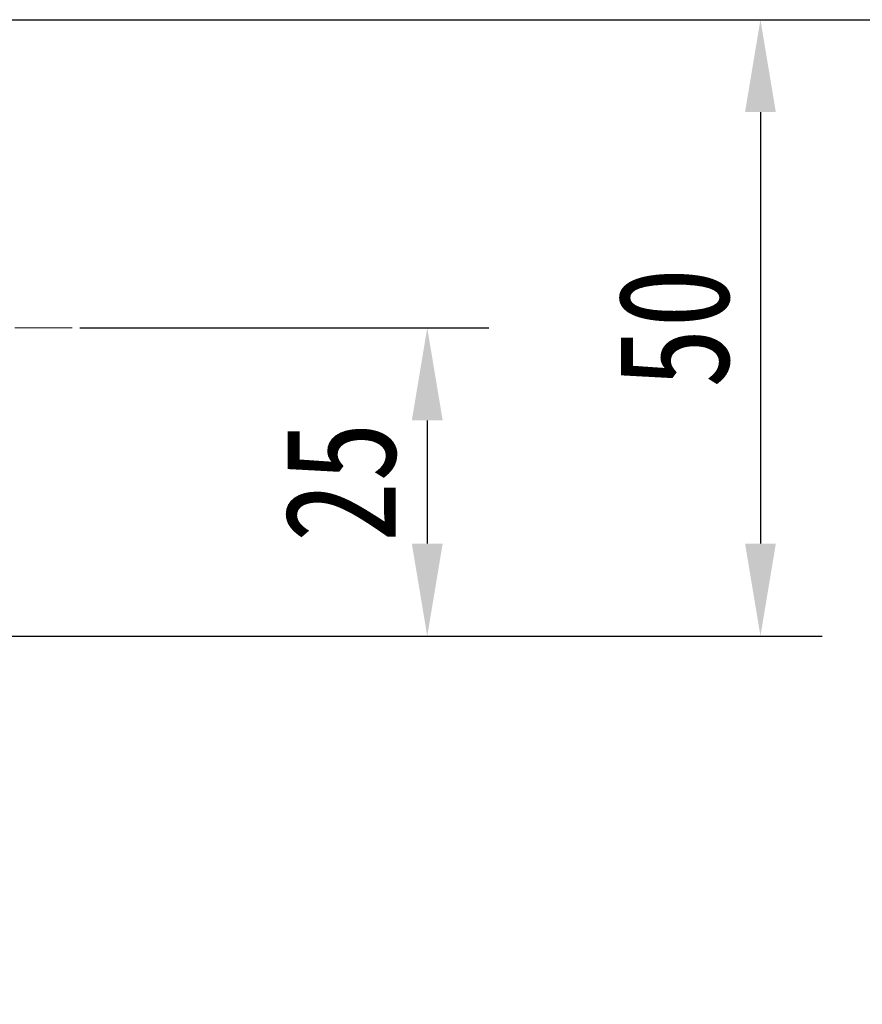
# Model space of a CAD drawing. Header units: millimetres. Extents: x 8853 to 11418, y 45 to 1005.
# Tile 53 of 256: x 9542 to 9610, y 538 to 618. Entities that reach past the tile are written whole.
import ezdxf

# ---------------------------------------------------------------- set-up
doc = ezdxf.new("R2010")
doc.units = ezdxf.units.MM
doc.linetypes.add('CENTERX2', pattern=[20.32, 12.7, -2.54, 2.54, -2.54])
doc.styles.get("Standard").update_dxf_attribs({"font": '仿宋_GB2312_0.TTF', "width": 0.8})
doc.dimstyles.new('ISO-35.1', dxfattribs={"dimtxt": 9, "dimasz": 7.5, "dimexe": 5, "dimexo": 0.625, "dimgap": 2.5, "dimtad": 1, "dimdsep": 46, "dimtxsty": 'Standard', "dimcen": 2.5, "dimadec": 0, "dimazin": 0, "dimtfac": 1, "dimtmove": 0, "dimatfit": 3, "dimfxl": 0, "dimarcsym": 0})

# ---------------------------------------------------------------- blocks, each defined once
blk = doc.blocks.new('*D40')
at = {"color": 0, "lineweight": -2, "transparency": 16777216}
for p, q in [((9486.542, 618.228), (9606.902, 618.228)), ((9601.902, 610.728), (9601.902, 575.728)), ((9539.161, 568.228), (9606.902, 568.228))]:
    blk.add_line(p, q, dxfattribs=at)
at = {"color": 0, "lineweight": 9, "transparency": 16777216}
for points in [[(9600.652, 610.728), (9603.152, 610.728), (9601.902, 618.228)], [(9600.652, 575.728), (9603.152, 575.728), (9601.902, 568.228)]]:
    blk.add_solid(points, dxfattribs=at)
at = {"layer": 'Defpoints', "color": 0, "lineweight": 9, "transparency": 16777216}
for p in [(9485.917, 618.228), (9538.536, 568.228), (9601.902, 568.228)]:
    blk.add_point(p, dxfattribs=at)
at = {"color": 0, "lineweight": 9, "transparency": 16777216, "insert": (9594.902, 593.228), "char_height": 9, "attachment_point": 5, "rotation": 90}
blk.add_mtext('50', dxfattribs=at)
blk = doc.blocks.new('*D41')
at = {"color": 0, "lineweight": -2, "transparency": 16777216}
for p, q in [((9546.695, 593.228), (9579.878, 593.228)), ((9574.878, 585.728), (9574.878, 575.728)), ((9545.776, 568.228), (9579.878, 568.228))]:
    blk.add_line(p, q, dxfattribs=at)
at = {"color": 0, "lineweight": 9, "transparency": 16777216}
for points in [[(9573.628, 585.728), (9576.128, 585.728), (9574.878, 593.228)], [(9573.628, 575.728), (9576.128, 575.728), (9574.878, 568.228)]]:
    blk.add_solid(points, dxfattribs=at)
at = {"layer": 'Defpoints', "color": 0, "lineweight": 9, "transparency": 16777216}
for p in [(9546.07, 593.228), (9545.151, 568.228), (9574.878, 568.228)]:
    blk.add_point(p, dxfattribs=at)
at = {"color": 0, "lineweight": 9, "transparency": 16777216, "insert": (9567.878, 580.728), "char_height": 9, "attachment_point": 5, "rotation": 90}
blk.add_mtext('25', dxfattribs=at)
blk = doc.blocks.new('*D42')
at = {"color": 0, "lineweight": -2, "transparency": 16777216}
for p, q in [((9540.542, 618.228), (9976.01, 618.228)), ((9971.01, 610.728), (9971.01, 434.54)), ((9881.752, 427.04), (9976.01, 427.04))]:
    blk.add_line(p, q, dxfattribs=at)
at = {"color": 0, "lineweight": 9, "transparency": 16777216}
for points in [[(9969.76, 610.728), (9972.26, 610.728), (9971.01, 618.228)], [(9969.76, 434.54), (9972.26, 434.54), (9971.01, 427.04)]]:
    blk.add_solid(points, dxfattribs=at)
at = {"layer": 'Defpoints', "color": 0, "lineweight": 9, "transparency": 16777216}
for p in [(9539.917, 618.228), (9881.127, 427.04), (9971.01, 427.04)]:
    blk.add_point(p, dxfattribs=at)
at = {"color": 0, "lineweight": 9, "transparency": 16777216, "insert": (9964.01, 522.634), "char_height": 9, "attachment_point": 5, "rotation": 90}
blk.add_mtext('2R+50', dxfattribs=at)

msp = doc.modelspace()

# ---------------------------------------------------------------- linework, layer by layer
at = {"color": 1, "linetype": 'CENTERX2', "lineweight": 13}
msp.add_line((9317.917, 593.228), (9546.07, 593.228), dxfattribs=at)

# ---------------------------------------------------------------- dimensions: what is measured, and where the dimension line sits
at = {"color": 5, "lineweight": 9}
for base, p1, p2, picture, middle in [((9601.902, 568.228), (9485.917, 618.228), (9538.536, 568.228), '*D40', (9594.902, 593.228)), ((9574.878, 568.228), (9546.07, 593.228), (9545.151, 568.228), '*D41', (9567.878, 580.728))]:
    dim = msp.add_linear_dim(base=base, p1=p1, p2=p2, angle=90, dimstyle='ISO-35.1', dxfattribs=at)
    dim.commit()
    dim.dimension.update_dxf_attribs({"geometry": picture, "text_midpoint": middle})
dim = msp.add_linear_dim(base=(9971.01, 427.04), p1=(9539.917, 618.228), p2=(9881.127, 427.04), angle=90, text='2R+50', dimstyle='ISO-35.1', dxfattribs=at)
dim.commit()
dim.dimension.update_dxf_attribs({"geometry": '*D42', "text_midpoint": (9964.01, 522.634)})

doc.saveas('drawing.dxf')
